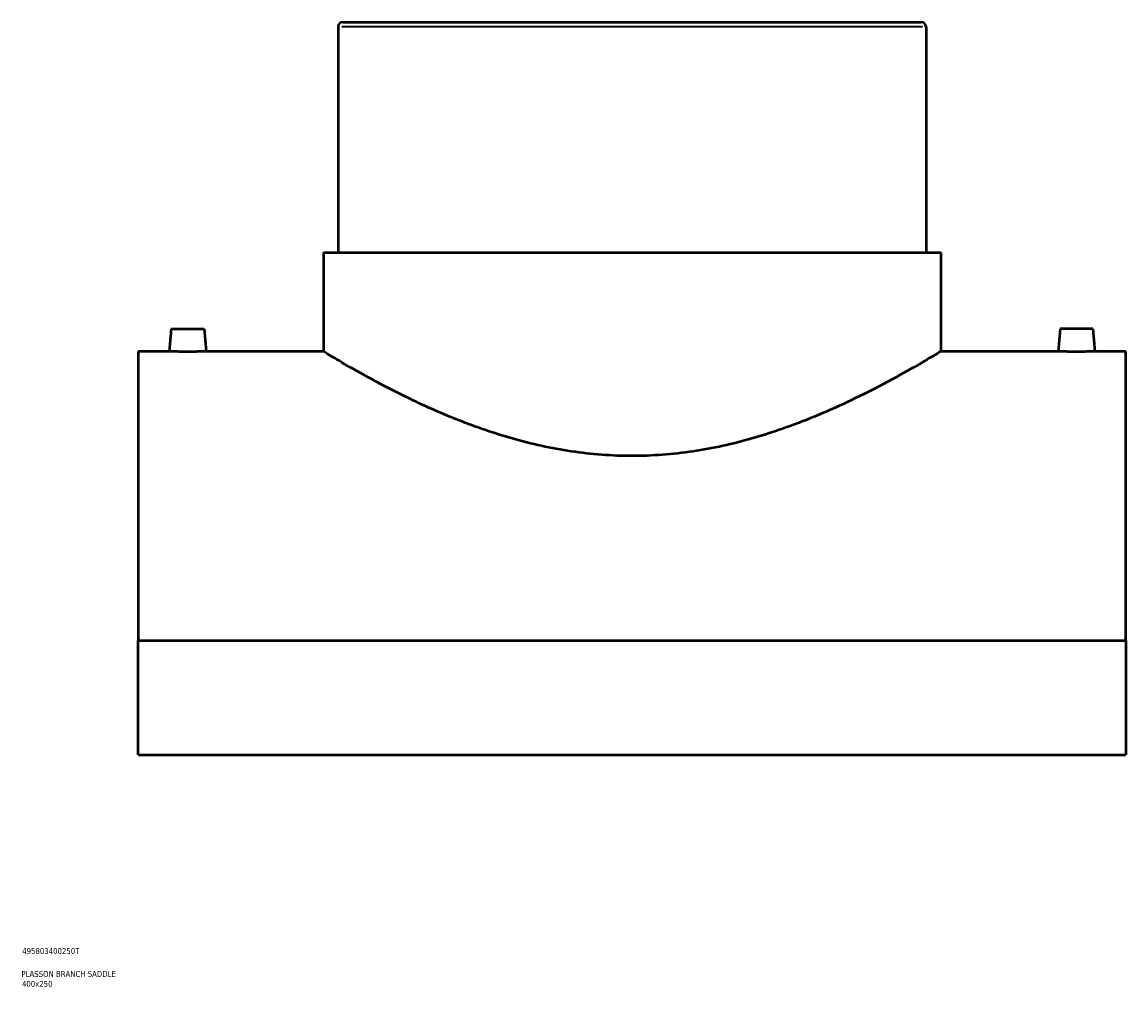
# Model space of a CAD drawing. Header units: millimetres. Extents: x -284 to 1479, y -335 to 1092.
# Tile 4 of 5: x 855 to 1324, y 79 to 489. Entities that reach past the tile are written whole.
import ezdxf

# ---------------------------------------------------------------- set-up
doc = ezdxf.new("R2010")
doc.units = ezdxf.units.MM
for name, color, linetype, lineweight in [('Title (ISO)', 7, 'Continuous', 50), ('Visible (ANSI)', 7, 'Continuous', 50), ('Visible Narrow (ANSI)', 7, 'Continuous', 35)]:
    doc.layers.add(name, color=color, linetype=linetype, lineweight=lineweight)
doc.styles.add('Note Text (ISO)', font='tahoma.ttf')

# ---------------------------------------------------------------- blocks, each defined once
blk = doc.blocks.new('Title Blocks ISO')
at = {"layer": 'Title (ISO)', "color": 232, "true_color": 0xca0064, "style": 'Note Text (ISO)'}
for tag, p in [('PART_NUMBER_001', (34.16, 73.13)), ('DESCRIPTION_001', (33.84, 63.4)), ('DESCRIPTION_002', (34.02, 59.18))]:
    blk.add_attdef(tag, p, '', height=2.5, dxfattribs=at)

msp = doc.modelspace()

# ---------------------------------------------------------------- linework, layer by layer
at = {"layer": 'Visible (ANSI)'}
for p, q in [((991.46, 489.3), (1237.46, 489.3)), ((989.46, 487.3), (989.46, 391.3)), ((1239.46, 487.3), (1239.46, 391.3)), ((983.21, 391.3), (1245.71, 391.3)), ((983.21, 391.3), (983.21, 349.3)), ((1245.71, 391.3), (1245.71, 349.3)), ((918.46, 358.9), (917.62, 349.3)), ((918.46, 358.9), (932.46, 358.9)), ((932.46, 358.9), (933.3, 349.3)), ((1296.46, 358.9), (1295.62, 349.3)), ((1310.46, 358.9), (1296.46, 358.9)), ((1310.46, 358.9), (1311.3, 349.3)), ((904.46, 349.3), (904.46, 226.2)), ((917.62, 349.3), (904.46, 349.3)), ((983.21, 349.3), (933.3, 349.3)), ((1295.62, 349.3), (1245.71, 349.3)), ((1324.46, 349.3), (1311.3, 349.3)), ((1324.46, 226.2), (1324.46, 349.3)), ((1324.46, 226.2), (904.46, 226.2)), ((904.46, 177.74), (904.46, 226.2)), ((1324.46, 226.2), (1324.46, 177.74)), ((904.46, 177.74), (1324.46, 177.74))]:
    msp.add_line(p, q, dxfattribs=at)
for centre, start, end in [((991.46, 487.3), 90, 180), ((1237.46, 487.3), 0, 90)]:
    msp.add_arc(centre, 2, start, end, dxfattribs=at)
for points, knots in [([(925.46, 349.15), (924.48, 349.15), (923.43, 349.16), (921.49, 349.19), (920.61, 349.21), (919.22, 349.24), (918.62, 349.26), (917.82, 349.29), (917.62, 349.3), (917.62, 349.3)], [0, 0, 0, 0, 0.295635, 0.295635, 0.59127, 0.59127, 0.886798, 0.886798, 1.182326, 1.182326, 1.182326, 1.182326]), ([(933.3, 349.3), (933.3, 349.3), (933.11, 349.29), (932.31, 349.26), (931.71, 349.24), (930.31, 349.21), (929.43, 349.19), (927.5, 349.16), (926.45, 349.15), (925.46, 349.15)], [3.546978, 3.546978, 3.546978, 3.546978, 3.842506, 3.842506, 4.138034, 4.138034, 4.433669, 4.433669, 4.729304, 4.729304, 4.729304, 4.729304]), ([(1114.46, 304.85), (1110.19, 304.85), (1105.88, 305.01), (1097.24, 305.66), (1092.92, 306.14), (1080.06, 308.06), (1071.63, 309.95), (1055.57, 314.51), (1047.93, 317.18), (1033.84, 322.74), (1027.38, 325.62), (1015.97, 331.05), (1010.6, 333.8), (1001.04, 338.91), (996.86, 341.27), (990.08, 345.17), (987.48, 346.72), (984.05, 348.79), (983.21, 349.3), (983.21, 349.3)], [0, 0, 0, 0, 1.280784, 1.280784, 2.561568, 2.561568, 5.123136, 5.123136, 7.684704, 7.684704, 10.246271, 10.246271, 12.790248, 12.790248, 15.334225, 15.334225, 17.878202, 17.878202, 20.422178, 20.422178, 20.422178, 20.422178]), ([(1245.71, 349.3), (1245.71, 349.3), (1244.88, 348.79), (1241.44, 346.72), (1238.84, 345.17), (1232.07, 341.27), (1227.89, 338.91), (1218.33, 333.8), (1212.95, 331.05), (1201.55, 325.62), (1195.09, 322.74), (1181, 317.18), (1173.36, 314.51), (1157.3, 309.95), (1148.87, 308.06), (1136.01, 306.14), (1131.68, 305.66), (1123.05, 305.01), (1118.73, 304.85), (1114.46, 304.85)], [61.266535, 61.266535, 61.266535, 61.266535, 63.810512, 63.810512, 66.354489, 66.354489, 68.898466, 68.898466, 71.442442, 71.442442, 74.00401, 74.00401, 76.565578, 76.565578, 79.127146, 79.127146, 80.40793, 80.40793, 81.688714, 81.688714, 81.688714, 81.688714]), ([(1303.46, 349.15), (1302.48, 349.15), (1301.43, 349.16), (1299.49, 349.19), (1298.61, 349.21), (1297.22, 349.24), (1296.62, 349.26), (1295.82, 349.29), (1295.62, 349.3), (1295.62, 349.3)], [2.364652, 2.364652, 2.364652, 2.364652, 2.660287, 2.660287, 2.955923, 2.955923, 3.25145, 3.25145, 3.546978, 3.546978, 3.546978, 3.546978]), ([(1311.3, 349.3), (1311.3, 349.3), (1311.11, 349.29), (1310.31, 349.26), (1309.71, 349.24), (1308.31, 349.21), (1307.43, 349.19), (1305.5, 349.16), (1304.45, 349.15), (1303.46, 349.15)], [5.91163, 5.91163, 5.91163, 5.91163, 6.207158, 6.207158, 6.502686, 6.502686, 6.798321, 6.798321, 7.093957, 7.093957, 7.093957, 7.093957])]:
    msp.add_open_spline(points, degree=3, knots=knots, dxfattribs=at)
at = {"layer": 'Visible Narrow (ANSI)'}
msp.add_line((1237.92, 487.3), (991, 487.3), dxfattribs=at)

# ---------------------------------------------------------------- block references
msp.add_blockref('Title Blocks ISO', (821, 20)).add_auto_attribs({'PART_NUMBER_001': '495803400250T', 'DESCRIPTION_001': 'PLASSON BRANCH SADDLE', 'DESCRIPTION_002': '400x250'})

doc.saveas('drawing.dxf')
